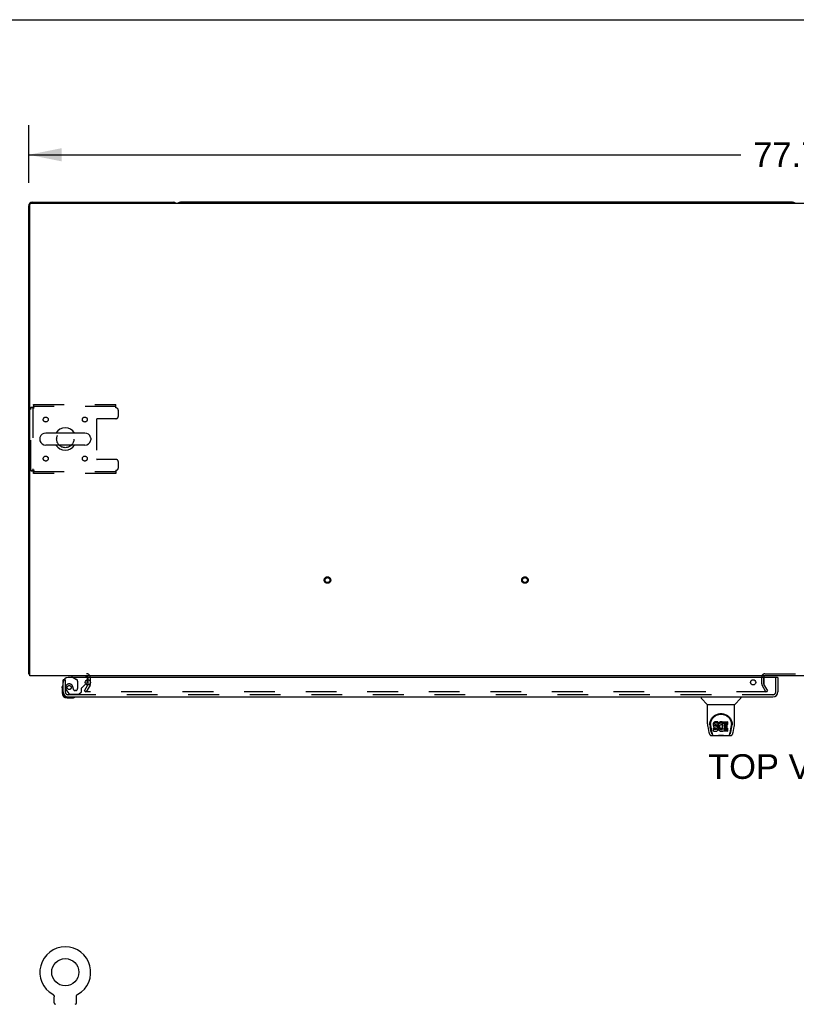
# Model space of a CAD drawing. Header units: inches. Extents: x 0 to 283, y 0 to 183.
# Tile 58 of 63: x 57 to 96, y 133 to 183. Entities that reach past the tile are written whole.
import ezdxf

# ---------------------------------------------------------------- set-up
doc = ezdxf.new("R2010")
doc.units = ezdxf.units.IN
doc.header["$LTSCALE"] = 15.583333
doc.header["$MEASUREMENT"] = 0
doc.linetypes.add('HIDDEN', pattern=[0.2, 0.1, -0.1])
doc.layers.get('0').update_dxf_attribs({"linetype": 'CONTINUOUS'})
for name, color, linetype in [('DEFAULT_2', 8, 'HIDDEN'), ('DIMENSIONS', 7, 'CONTINUOUS'), ('LEFTHAND_DOOR_ASSEMBLY', 7, 'CONTINUOUS')]:
    doc.layers.add(name, color=color, linetype=linetype)
doc.styles.get("Standard").update_dxf_attribs({"font": 'arial.ttf'})
doc.dimstyles.new('DIMSTYLE_1', dxfattribs={"dimtxt": 1.25, "dimasz": 1.666667, "dimexe": 0.09, "dimexo": 0.07, "dimgap": 0.0375, "dimtad": 0, "dimtih": 1, "dimtoh": 1, "dimzin": 4, "dimdsep": 46, "dimtxsty": 'Standard', "dimblk": '_FILLED', "dimblk1": '_FILLED', "dimblk2": '_FILLED', "dimcen": 0.09, "dimadec": 3, "dimazin": 1, "dimtfac": 1, "dimtdec": 3, "dimtofl": 0, "dimtmove": 0, "dimatfit": 3, "dimldrblk": '_FILLED', "dimfxl": 0, "dimtolj": 1, "dimtzin": 4, "dimarcsym": 0})

# ---------------------------------------------------------------- blocks, each defined once
blk = doc.blocks.new('_FILLED')
at = {"color": 0, "linetype": 'ByBlock'}
blk.add_solid([(0, 0), (-1, 0.2), (-1, -0.2)], dxfattribs=at)
blk = doc.blocks.new('*D1')
at = {"layer": 'DIMENSIONS', "color": 2, "linetype": 'Continuous'}
for p, q in [((57.194, 175.062), (57.194, 177.989)), ((134.944, 175.062), (134.944, 177.989)), ((57.194, 176.489), (93.259, 176.489)), ((134.944, 176.489), (98.878, 176.489))]:
    blk.add_line(p, q, dxfattribs=at)
at = {"layer": 'DIMENSIONS', "color": 2, "linetype": 'Continuous', "xscale": 1.6666666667, "yscale": 1.6666666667, "zscale": 1.6666666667, "rotation": 180}
blk.add_blockref('_FILLED', (57.194, 176.489), dxfattribs=at)
at = {"layer": 'DIMENSIONS', "color": 2, "linetype": 'Continuous', "xscale": 1.6666666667, "yscale": 1.6666666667, "zscale": 1.6666666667}
blk.add_blockref('_FILLED', (134.944, 176.489), dxfattribs=at)
at = {"layer": 'DIMENSIONS', "color": 2, "linetype": 'Continuous', "insert": (96.069, 177.114), "char_height": 1.25, "width": 4.36803, "attachment_point": 2, "line_spacing_factor": 0.9}
blk.add_mtext('77.75', dxfattribs=at)

msp = doc.modelspace()

# ---------------------------------------------------------------- linework, layer by layer
at = {"color": 7, "linetype": 'Continuous'}
for p, q in [((0, 183.333), (283.333, 183.333)), ((95.88, 174.084), (64.883, 174.084)), ((60.035, 162.39), (58.06, 162.39)), ((57.76, 162.128), (57.76, 162.04)), ((60.035, 161.778), (58.06, 161.778)), ((60.335, 162.128), (60.335, 162.04)), ((57.246, 150.188), (57.194, 150.188)), ((57.234, 150.156), (57.246, 150.165)), ((60.319, 149.71), (60.319, 149.8)), ((58.412, 133.95), (58.412, 133.95)), ((58.412, 133.95), (58.417, 133.948)), ((58.413, 133.95), (58.415, 133.949)), ((58.417, 133.948), (58.421, 133.945)), ((58.421, 133.945), (58.425, 133.942)), ((58.425, 133.942), (58.429, 133.939)), ((58.429, 133.939), (58.433, 133.936)), ((58.433, 133.936), (58.437, 133.933)), ((58.437, 133.933), (58.441, 133.929)), ((58.441, 133.929), (58.444, 133.926)), ((58.444, 133.926), (58.448, 133.922)), ((58.448, 133.922), (58.451, 133.918)), ((58.451, 133.918), (58.454, 133.914)), ((58.454, 133.914), (58.457, 133.91)), ((58.457, 133.91), (58.46, 133.906)), ((58.46, 133.906), (58.463, 133.902)), ((58.463, 133.902), (58.466, 133.897)), ((58.466, 133.897), (58.468, 133.893)), ((58.468, 133.893), (58.47, 133.888)), ((58.47, 133.888), (58.473, 133.884)), ((58.473, 133.884), (58.475, 133.879)), ((58.475, 133.879), (58.476, 133.874)), ((58.476, 133.874), (58.478, 133.87)), ((58.478, 133.87), (58.48, 133.865)), ((58.479, 133.865), (58.481, 133.86)), ((58.481, 133.86), (58.482, 133.855)), ((58.482, 133.855), (58.483, 133.85)), ((58.483, 133.85), (58.484, 133.845)), ((58.485, 133.511), (58.485, 133.825)), ((59.61, 133.83), (59.61, 133.835)), ((59.61, 133.825), (59.61, 133.83)), ((59.61, 133.511), (59.61, 133.825)), ((59.611, 133.845), (59.612, 133.85)), ((59.611, 133.84), (59.611, 133.845)), ((59.612, 133.85), (59.613, 133.855)), ((59.613, 133.855), (59.614, 133.86)), ((59.614, 133.86), (59.616, 133.865)), ((59.616, 133.865), (59.617, 133.87)), ((59.617, 133.87), (59.619, 133.874)), ((59.619, 133.874), (59.62, 133.879)), ((59.62, 133.879), (59.622, 133.884)), ((59.622, 133.884), (59.625, 133.888)), ((59.625, 133.888), (59.627, 133.893)), ((59.627, 133.893), (59.629, 133.897)), ((59.629, 133.897), (59.632, 133.902)), ((59.632, 133.902), (59.635, 133.906)), ((59.635, 133.906), (59.638, 133.91)), ((59.638, 133.91), (59.641, 133.914)), ((59.641, 133.914), (59.644, 133.918)), ((59.644, 133.918), (59.647, 133.922)), ((59.647, 133.922), (59.651, 133.926)), ((59.651, 133.926), (59.654, 133.929)), ((59.654, 133.929), (59.658, 133.933)), ((59.658, 133.933), (59.662, 133.936)), ((59.662, 133.936), (59.666, 133.939)), ((59.666, 133.939), (59.67, 133.942)), ((59.67, 133.942), (59.674, 133.945)), ((59.674, 133.945), (59.678, 133.948)), ((59.674, 133.945), (59.675, 133.946)), ((59.678, 133.948), (59.683, 133.95)), ((59.68, 133.949), (59.682, 133.95))]:
    msp.add_line(p, q, dxfattribs=at)
at = {"color": 3, "linetype": 'Continuous'}
for p, q in [((57.194, 150.188), (57.194, 173.895)), ((57.246, 150.084), (57.246, 173.972)), ((57.306, 174.032), (134.832, 174.032)), ((57.383, 174.084), (64.505, 174.084)), ((134.892, 150.084), (57.246, 150.084)), ((60.215, 149.68), (60.215, 149.886)), ((94.423, 150.005), (94.423, 150.032)), ((60.21, 149.663), (60.186, 149.622))]:
    msp.add_line(p, q, dxfattribs=at)
for points in [[(57.216, 150.168), (57.211, 150.171), (57.208, 150.173), (57.205, 150.174), (57.203, 150.175), (57.2, 150.177), (57.198, 150.179), (57.197, 150.18), (57.195, 150.182), (57.194, 150.184), (57.194, 150.185), (57.194, 150.187), (57.194, 150.188)], [(57.234, 150.156), (57.232, 150.158), (57.23, 150.16), (57.228, 150.162), (57.225, 150.163), (57.222, 150.165), (57.219, 150.167), (57.216, 150.168)]]:
    msp.add_lwpolyline(points, dxfattribs=at)
at = {"color": 7, "linetype": 'Continuous'}
for points in [[(58.484, 133.845), (58.484, 133.84), (58.485, 133.835), (58.485, 133.83), (58.485, 133.825)], [(59.61, 133.83), (59.61, 133.835), (59.611, 133.84)]]:
    msp.add_lwpolyline(points, dxfattribs=at)
msp.add_circle((59.048, 135.07), 0.688, dxfattribs=at)
at = {"color": 3, "linetype": 'Continuous'}
for centre, radius, start, end in [((57.383, 173.895), 0.189, 90, 180), ((57.306, 173.972), 0.06, 90, 180), ((64.505, 173.895), 0.189, 46.487, 90), ((57.383, 150.273), 0.189, 218.2806, 223.5127), ((60.13, 149.999), 0.085, 4.0489, 90), ((60.182, 149.68), 0.033, 330, 360), ((94.473, 150.034), 0.05, 129.974, 170.026)]:
    msp.add_arc(centre, radius, start, end, dxfattribs=at)
at = {"color": 7, "linetype": 'Continuous'}
for centre, radius, start, end in [((64.883, 173.895), 0.189, 90, 133.4203), ((95.88, 173.895), 0.189, 46.5797, 90), ((59.048, 162.084), 0.562, 32.9567, 147.0433), ((57.904, 162.128), 0.144, 164.3697, 180), ((58.06, 162.084), 0.306, 90, 164.3697), ((60.035, 162.084), 0.306, 15.6303, 90), ((60.191, 162.128), 0.144, 0, 15.6303), ((57.904, 162.04), 0.144, 180, 195.6303), ((58.06, 162.084), 0.306, 195.6303, 270), ((59.048, 162.084), 0.562, 212.956, 327.044), ((60.035, 162.084), 0.306, 270, 344.3697), ((60.191, 162.04), 0.144, 344.3697, 360), ((94.473, 150.034), 0.05, 170.026, 180), ((94.473, 150.034), 0.05, 90, 129.974), ((59.048, 135.07), 1.288, 299.5053, 240.4947), ((58.554, 133.511), 0.069, 180, 265), ((59.541, 133.511), 0.069, 275, 360)]:
    msp.add_arc(centre, radius, start, end, dxfattribs=at)
at = {"layer": 'DEFAULT_2', "color": 8, "linetype": 'HIDDEN'}
for p, q in [((57.298, 160.468), (57.298, 163.7)), ((57.298, 163.7), (57.402, 163.7)), ((57.402, 163.7), (57.402, 160.468)), ((57.432, 163.834), (57.432, 163.73)), ((57.432, 163.834), (61.61, 163.834)), ((61.61, 163.73), (57.432, 163.73)), ((57.465, 163.667), (57.46, 163.681)), ((61.61, 163.667), (61.61, 163.834)), ((61.735, 163.24), (61.735, 163.542)), ((60.635, 163.085), (60.635, 161.083)), ((61.61, 163.115), (60.665, 163.115)), ((61.61, 161.053), (60.665, 161.053)), ((61.735, 160.626), (61.735, 160.928)), ((57.298, 160.468), (57.402, 160.468)), ((57.432, 160.334), (57.432, 160.438)), ((57.432, 160.438), (61.61, 160.438)), ((61.61, 160.334), (57.432, 160.334)), ((57.465, 160.501), (57.45, 160.496)), ((61.61, 160.501), (61.61, 160.334)), ((94.473, 150.188), (97.665, 150.188)), ((60.215, 149.886), (60.215, 149.999)), ((60.319, 149.8), (60.319, 149.999)), ((60.319, 149.68), (60.319, 149.71)), ((94.319, 149.68), (94.319, 150.034)), ((94.423, 149.68), (94.423, 150.005)), ((94.423, 149.999), (94.423, 149.68)), ((60.014, 149.323), (60.186, 149.622)), ((60.014, 149.323), (60.104, 149.271)), ((60.3, 149.611), (60.104, 149.271)), ((94.6, 149.271), (60.15, 149.271)), ((94.533, 149.271), (94.337, 149.611)), ((94.623, 149.323), (94.427, 149.663)), ((94.533, 149.271), (94.623, 149.323)), ((58.412, 133.95), (58.412, 133.95)), ((58.42, 133.946), (58.421, 133.945)), ((59.683, 133.95), (59.683, 133.95))]:
    msp.add_line(p, q, dxfattribs=at)
for points in [[(57.298, 163.7), (57.299, 163.698), (57.302, 163.695), (57.307, 163.693), (57.314, 163.69), (57.323, 163.688), (57.334, 163.686), (57.346, 163.683), (57.36, 163.681), (57.376, 163.679), (57.392, 163.676), (57.409, 163.674), (57.427, 163.672), (57.446, 163.669), (57.465, 163.667)], [(57.402, 163.7), (57.402, 163.698), (57.403, 163.695), (57.405, 163.693), (57.408, 163.69), (57.411, 163.688), (57.415, 163.686), (57.42, 163.683), (57.425, 163.681), (57.431, 163.679), (57.437, 163.676), (57.444, 163.674), (57.45, 163.672), (57.465, 163.667)], [(57.465, 163.667), (57.462, 163.686), (57.46, 163.704), (57.457, 163.722), (57.455, 163.739), (57.453, 163.756), (57.45, 163.771), (57.448, 163.785), (57.446, 163.797), (57.443, 163.808), (57.441, 163.817), (57.439, 163.825), (57.436, 163.83), (57.434, 163.833), (57.432, 163.834)], [(57.46, 163.681), (57.457, 163.688), (57.455, 163.694), (57.453, 163.7), (57.45, 163.706), (57.448, 163.711), (57.446, 163.716), (57.443, 163.72), (57.441, 163.724), (57.439, 163.726), (57.436, 163.728), (57.434, 163.729), (57.432, 163.73)], [(57.465, 160.501), (57.446, 160.499), (57.427, 160.496), (57.409, 160.494), (57.392, 160.491), (57.376, 160.489), (57.36, 160.487), (57.346, 160.484), (57.334, 160.482), (57.323, 160.48), (57.314, 160.477), (57.307, 160.475), (57.302, 160.473), (57.299, 160.47), (57.298, 160.468)], [(57.45, 160.496), (57.444, 160.494), (57.437, 160.491), (57.431, 160.489), (57.425, 160.487), (57.42, 160.484), (57.415, 160.482), (57.411, 160.48), (57.408, 160.477), (57.405, 160.475), (57.403, 160.473), (57.402, 160.47), (57.402, 160.468)], [(57.432, 160.334), (57.434, 160.335), (57.436, 160.338), (57.439, 160.343), (57.441, 160.35), (57.443, 160.359), (57.446, 160.37), (57.448, 160.383), (57.45, 160.397), (57.453, 160.412), (57.455, 160.428), (57.457, 160.446), (57.46, 160.464), (57.462, 160.482), (57.465, 160.501)], [(57.432, 160.438), (57.434, 160.438), (57.436, 160.439), (57.439, 160.441), (57.441, 160.444), (57.443, 160.448), (57.446, 160.452), (57.448, 160.456), (57.45, 160.462), (57.453, 160.467), (57.455, 160.474), (57.457, 160.48), (57.46, 160.487), (57.465, 160.501)], [(60.132, 149.296), (60.131, 149.295), (60.131, 149.293), (60.13, 149.291), (60.13, 149.289), (60.13, 149.289)], [(60.13, 149.289), (60.13, 149.287), (60.131, 149.285), (60.131, 149.283), (60.132, 149.281), (60.133, 149.28), (60.134, 149.278), (60.136, 149.277), (60.138, 149.275), (60.139, 149.274), (60.141, 149.273), (60.143, 149.272)], [(60.15, 149.271), (60.148, 149.271), (60.146, 149.272), (60.143, 149.272)]]:
    msp.add_lwpolyline(points, dxfattribs=at)
for centre, radius in [((58.058, 163.073), 0.125), ((60.037, 163.073), 0.125), ((59.048, 162.084), 0.438), ((58.058, 161.094), 0.125), ((60.037, 161.094), 0.125), ((72.326, 154.938), 0.164), ((72.326, 154.938), 0.124), ((82.326, 154.938), 0.164), ((82.326, 154.938), 0.124)]:
    msp.add_circle(centre, radius, dxfattribs=at)
for centre, radius, start, end in [((61.61, 163.542), 0.125, 0, 90), ((61.61, 163.24), 0.125, 270, 360), ((60.665, 163.085), 0.03, 90, 180), ((60.665, 161.083), 0.03, 180, 270), ((61.61, 160.928), 0.125, 0, 90), ((61.61, 160.626), 0.125, 270, 360), ((60.13, 149.999), 0.189, 0, 90), ((94.473, 150.034), 0.154, 90, 180), ((60.13, 149.999), 0.085, 0, 4.0489), ((60.182, 149.68), 0.137, 330, 360), ((94.456, 149.68), 0.137, 180, 210), ((94.456, 149.68), 0.033, 180, 210), ((58.554, 133.511), 0.069, 265, 270), ((59.541, 133.511), 0.069, 270, 275)]:
    msp.add_arc(centre, radius, start, end, dxfattribs=at)
at = {"layer": 'LEFTHAND_DOOR_ASSEMBLY', "color": 3, "linetype": 'Continuous'}
for p, q in [((58.944, 149.272), (58.944, 149.88)), ((95.111, 150.005), (59.194, 150.005)), ((95.131, 150.005), (95.131, 149.272)), ((59.19, 149.026), (94.885, 149.026))]:
    msp.add_line(p, q, dxfattribs=at)
at = {"layer": 'LEFTHAND_DOOR_ASSEMBLY', "color": 7, "linetype": 'Continuous'}
for p, q in [((58.977, 149.88), (58.944, 149.88)), ((59.386, 150.084), (59.386, 150.045)), ((59.386, 150.045), (59.455, 150.005)), ((60.086, 149.677), (60.143, 149.734)), ((60.173, 149.804), (60.173, 149.886)), ((95.111, 150.005), (95.131, 150.005)), ((58.884, 149.485), (58.886, 149.523)), ((58.884, 149.485), (58.884, 149.229)), ((58.93, 149.621), (58.929, 149.614)), ((58.944, 149.272), (58.944, 149.229)), ((59.147, 148.966), (59.403, 148.966)), ((59.441, 148.969), (59.403, 148.966)), ((59.532, 149.011), (59.538, 149.013)), ((91.252, 149.026), (91.252, 148.963)), ((91.561, 148.638), (91.264, 148.936)), ((92.951, 148.638), (93.248, 148.936)), ((93.26, 149.026), (93.26, 148.963)), ((91.567, 148.632), (92.945, 148.632)), ((91.567, 147.66), (91.567, 148.632)), ((92.945, 147.661), (92.945, 148.632)), ((91.692, 147.692), (91.691, 147.628)), ((91.877, 147.687), (91.872, 147.664)), ((91.886, 147.71), (91.877, 147.687)), ((91.877, 147.62), (91.877, 147.687)), ((91.9, 147.729), (91.886, 147.71)), ((91.886, 147.643), (91.886, 147.71)), ((91.908, 147.737), (91.9, 147.729)), ((91.9, 147.663), (91.9, 147.729)), ((91.918, 147.744), (91.908, 147.737)), ((91.908, 147.671), (91.908, 147.737)), ((91.94, 147.754), (91.918, 147.744)), ((91.918, 147.677), (91.918, 147.744)), ((91.94, 147.687), (91.918, 147.677)), ((91.963, 147.761), (91.94, 147.754)), ((91.94, 147.687), (91.94, 147.754)), ((91.963, 147.694), (91.94, 147.687)), ((92.103, 147.761), (91.963, 147.761)), ((91.963, 147.694), (91.963, 147.761)), ((92.103, 147.694), (91.963, 147.694)), ((92.104, 147.718), (92.103, 147.761)), ((92.103, 147.694), (92.103, 147.761)), ((92.104, 147.651), (92.103, 147.694)), ((92.104, 147.651), (92.104, 147.718)), ((92.136, 147.68), (92.125, 147.661)), ((92.149, 147.699), (92.136, 147.68)), ((92.136, 147.614), (92.136, 147.68)), ((92.164, 147.715), (92.149, 147.699)), ((92.149, 147.632), (92.149, 147.699)), ((92.18, 147.731), (92.164, 147.715)), ((92.164, 147.649), (92.164, 147.715)), ((92.198, 147.744), (92.18, 147.731)), ((92.18, 147.664), (92.18, 147.731)), ((92.219, 147.752), (92.198, 147.744)), ((92.198, 147.677), (92.198, 147.744)), ((92.219, 147.686), (92.198, 147.677)), ((92.241, 147.757), (92.219, 147.752)), ((92.219, 147.686), (92.219, 147.752)), ((92.241, 147.69), (92.219, 147.686)), ((92.263, 147.759), (92.241, 147.757)), ((92.241, 147.69), (92.241, 147.757)), ((92.263, 147.693), (92.241, 147.69)), ((92.263, 147.759), (92.285, 147.759)), ((92.263, 147.693), (92.263, 147.759)), ((92.285, 147.692), (92.263, 147.693)), ((92.296, 147.757), (92.285, 147.759)), ((92.285, 147.692), (92.285, 147.759)), ((92.296, 147.691), (92.285, 147.692)), ((92.307, 147.754), (92.296, 147.757)), ((92.296, 147.691), (92.296, 147.757)), ((92.307, 147.687), (92.296, 147.691)), ((92.326, 147.742), (92.307, 147.754)), ((92.307, 147.687), (92.307, 147.754)), ((92.326, 147.675), (92.307, 147.687)), ((92.326, 147.742), (92.326, 147.675)), ((92.327, 147.738), (92.327, 147.675)), ((92.336, 147.759), (92.573, 147.759)), ((92.336, 147.367), (92.336, 147.759)), ((92.336, 147.692), (92.573, 147.692)), ((92.577, 147.754), (92.577, 147.613)), ((92.82, 147.692), (92.821, 147.628)), ((91.582, 147.517), (91.647, 147.212)), ((91.685, 147.606), (91.685, 147.605)), ((91.754, 147.24), (91.702, 147.51)), ((91.729, 147.618), (91.729, 147.595)), ((91.738, 147.497), (91.796, 147.205)), ((91.872, 147.664), (91.87, 147.64)), ((91.87, 147.573), (91.87, 147.64)), ((91.872, 147.597), (91.87, 147.573)), ((91.87, 147.573), (91.871, 147.549)), ((91.871, 147.549), (91.875, 147.526)), ((91.872, 147.597), (91.872, 147.664)), ((91.877, 147.62), (91.872, 147.597)), ((91.872, 147.288), (91.872, 147.429)), ((91.875, 147.526), (91.883, 147.504)), ((91.886, 147.643), (91.877, 147.62)), ((91.936, 147.434), (91.877, 147.434)), ((91.877, 147.367), (91.877, 147.434)), ((91.936, 147.367), (91.877, 147.367)), ((91.877, 147.283), (92.021, 147.283)), ((91.883, 147.504), (91.896, 147.483)), ((91.9, 147.663), (91.886, 147.643)), ((91.896, 147.483), (91.912, 147.466)), ((91.908, 147.671), (91.9, 147.663)), ((91.918, 147.677), (91.908, 147.671)), ((91.912, 147.466), (91.932, 147.453)), ((91.932, 147.453), (91.943, 147.449)), ((91.997, 147.435), (91.936, 147.434)), ((91.936, 147.367), (91.936, 147.434)), ((91.997, 147.368), (91.936, 147.367)), ((91.941, 147.562), (91.942, 147.577)), ((91.942, 147.554), (91.941, 147.562)), ((91.942, 147.577), (91.944, 147.592)), ((91.942, 147.554), (91.942, 147.577)), ((91.944, 147.547), (91.942, 147.554)), ((91.943, 147.449), (91.955, 147.447)), ((91.944, 147.592), (91.947, 147.598)), ((91.944, 147.547), (91.944, 147.592)), ((91.948, 147.541), (91.944, 147.547)), ((91.947, 147.598), (91.953, 147.603)), ((91.948, 147.541), (91.948, 147.6)), ((91.955, 147.536), (91.948, 147.541)), ((91.953, 147.603), (91.967, 147.608)), ((91.955, 147.603), (91.954, 147.604)), ((91.969, 147.599), (91.955, 147.603)), ((91.955, 147.536), (91.955, 147.603)), ((91.969, 147.532), (91.955, 147.536)), ((91.955, 147.447), (92.002, 147.446)), ((91.967, 147.608), (91.982, 147.609)), ((91.993, 147.6), (91.969, 147.599)), ((91.969, 147.532), (91.969, 147.599)), ((91.993, 147.533), (91.969, 147.532)), ((91.982, 147.609), (92.095, 147.609)), ((92.017, 147.599), (91.993, 147.6)), ((91.993, 147.533), (91.993, 147.6)), ((92.017, 147.532), (91.993, 147.533)), ((92.012, 147.436), (91.997, 147.435)), ((91.997, 147.368), (91.997, 147.435)), ((92.012, 147.369), (91.997, 147.368)), ((92.002, 147.446), (92.01, 147.446)), ((92.01, 147.446), (92.017, 147.443)), ((92.019, 147.439), (92.012, 147.436)), ((92.012, 147.369), (92.012, 147.436)), ((92.019, 147.372), (92.012, 147.369)), ((92.04, 147.594), (92.017, 147.599)), ((92.017, 147.532), (92.017, 147.599)), ((92.04, 147.527), (92.017, 147.532)), ((92.017, 147.443), (92.023, 147.439)), ((92.02, 147.441), (92.019, 147.439)), ((92.019, 147.372), (92.019, 147.439)), ((92.024, 147.378), (92.019, 147.372)), ((92.021, 147.283), (92.033, 147.284)), ((92.023, 147.439), (92.028, 147.433)), ((92.024, 147.378), (92.024, 147.437)), ((92.033, 147.39), (92.024, 147.378)), ((92.028, 147.433), (92.034, 147.419)), ((92.033, 147.39), (92.033, 147.421)), ((92.036, 147.397), (92.033, 147.39)), ((92.033, 147.284), (92.044, 147.288)), ((92.034, 147.419), (92.037, 147.404)), ((92.036, 147.397), (92.036, 147.409)), ((92.037, 147.404), (92.036, 147.397)), ((92.051, 147.589), (92.04, 147.594)), ((92.04, 147.527), (92.04, 147.594)), ((92.051, 147.522), (92.04, 147.527)), ((92.044, 147.288), (92.064, 147.302)), ((92.061, 147.582), (92.051, 147.589)), ((92.051, 147.522), (92.051, 147.589)), ((92.061, 147.515), (92.051, 147.522)), ((92.078, 147.565), (92.061, 147.582)), ((92.061, 147.515), (92.061, 147.582)), ((92.078, 147.498), (92.061, 147.515)), ((92.064, 147.302), (92.081, 147.319)), ((92.092, 147.545), (92.078, 147.565)), ((92.078, 147.498), (92.078, 147.565)), ((92.092, 147.478), (92.078, 147.498)), ((92.081, 147.319), (92.088, 147.329)), ((92.088, 147.329), (92.093, 147.34)), ((92.101, 147.523), (92.092, 147.545)), ((92.092, 147.478), (92.092, 147.545)), ((92.101, 147.456), (92.092, 147.478)), ((92.093, 147.34), (92.102, 147.362)), ((92.095, 147.609), (92.1, 147.609)), ((92.1, 147.609), (92.102, 147.615)), ((92.102, 147.519), (92.101, 147.523)), ((92.101, 147.456), (92.101, 147.523)), ((92.107, 147.433), (92.101, 147.456)), ((92.102, 147.615), (92.103, 147.628)), ((92.107, 147.597), (92.102, 147.553)), ((92.102, 147.486), (92.102, 147.553)), ((92.107, 147.53), (92.102, 147.486)), ((92.102, 147.486), (92.103, 147.464)), ((92.102, 147.362), (92.108, 147.385)), ((92.103, 147.628), (92.104, 147.651)), ((92.103, 147.464), (92.106, 147.441)), ((92.106, 147.441), (92.111, 147.42)), ((92.111, 147.619), (92.107, 147.597)), ((92.107, 147.53), (92.107, 147.597)), ((92.111, 147.552), (92.107, 147.53)), ((92.11, 147.409), (92.107, 147.433)), ((92.108, 147.385), (92.11, 147.409)), ((92.11, 147.409), (92.11, 147.424)), ((92.117, 147.64), (92.111, 147.619)), ((92.111, 147.552), (92.111, 147.619)), ((92.117, 147.573), (92.111, 147.552)), ((92.111, 147.42), (92.118, 147.398)), ((92.125, 147.661), (92.117, 147.64)), ((92.117, 147.573), (92.117, 147.64)), ((92.125, 147.594), (92.117, 147.573)), ((92.118, 147.398), (92.139, 147.359)), ((92.125, 147.594), (92.125, 147.661)), ((92.136, 147.614), (92.125, 147.594)), ((92.149, 147.632), (92.136, 147.614)), ((92.139, 147.359), (92.152, 147.341)), ((92.164, 147.649), (92.149, 147.632)), ((92.152, 147.341), (92.166, 147.324)), ((92.18, 147.664), (92.164, 147.649)), ((92.166, 147.324), (92.183, 147.309)), ((92.172, 147.501), (92.171, 147.474)), ((92.171, 147.474), (92.173, 147.461)), ((92.175, 147.528), (92.172, 147.501)), ((92.173, 147.461), (92.173, 147.501)), ((92.173, 147.461), (92.176, 147.448)), ((92.179, 147.541), (92.175, 147.528)), ((92.175, 147.521), (92.176, 147.515)), ((92.176, 147.515), (92.186, 147.49)), ((92.176, 147.448), (92.176, 147.515)), ((92.176, 147.448), (92.186, 147.424)), ((92.185, 147.553), (92.179, 147.541)), ((92.198, 147.677), (92.18, 147.664)), ((92.183, 147.309), (92.2, 147.295)), ((92.199, 147.576), (92.185, 147.553)), ((92.186, 147.49), (92.199, 147.467)), ((92.186, 147.424), (92.186, 147.49)), ((92.186, 147.424), (92.199, 147.4)), ((92.207, 147.586), (92.199, 147.576)), ((92.199, 147.467), (92.208, 147.457)), ((92.199, 147.4), (92.199, 147.467)), ((92.199, 147.4), (92.208, 147.39)), ((92.2, 147.295), (92.21, 147.29)), ((92.218, 147.594), (92.207, 147.586)), ((92.208, 147.457), (92.218, 147.448)), ((92.208, 147.39), (92.208, 147.457)), ((92.208, 147.39), (92.218, 147.382)), ((92.21, 147.29), (92.221, 147.287)), ((92.243, 147.604), (92.218, 147.594)), ((92.218, 147.448), (92.229, 147.441)), ((92.218, 147.382), (92.218, 147.448)), ((92.218, 147.382), (92.229, 147.374)), ((92.221, 147.287), (92.243, 147.281)), ((92.229, 147.441), (92.242, 147.436)), ((92.229, 147.374), (92.229, 147.441)), ((92.229, 147.374), (92.242, 147.369)), ((92.242, 147.436), (92.255, 147.434)), ((92.242, 147.369), (92.242, 147.436)), ((92.242, 147.369), (92.255, 147.367)), ((92.256, 147.608), (92.243, 147.604)), ((92.243, 147.281), (92.265, 147.278)), ((92.255, 147.434), (92.268, 147.433)), ((92.255, 147.367), (92.255, 147.434)), ((92.255, 147.367), (92.268, 147.367)), ((92.269, 147.607), (92.256, 147.608)), ((92.265, 147.278), (92.287, 147.282)), ((92.268, 147.433), (92.281, 147.435)), ((92.268, 147.367), (92.268, 147.433)), ((92.268, 147.367), (92.281, 147.368)), ((92.282, 147.604), (92.269, 147.607)), ((92.281, 147.435), (92.294, 147.439)), ((92.281, 147.368), (92.281, 147.435)), ((92.281, 147.368), (92.294, 147.373)), ((92.295, 147.599), (92.282, 147.604)), ((92.287, 147.282), (92.308, 147.288)), ((92.294, 147.439), (92.306, 147.445)), ((92.294, 147.373), (92.294, 147.439)), ((92.294, 147.373), (92.306, 147.378)), ((92.327, 147.67), (92.301, 147.602)), ((92.306, 147.445), (92.317, 147.452)), ((92.306, 147.378), (92.306, 147.445)), ((92.306, 147.378), (92.317, 147.385)), ((92.308, 147.288), (92.327, 147.3)), ((92.317, 147.452), (92.317, 147.385)), ((92.324, 147.451), (92.336, 147.434)), ((92.324, 147.384), (92.336, 147.367)), ((92.338, 147.3), (92.327, 147.3)), ((92.327, 147.3), (92.327, 147.3)), ((92.338, 147.287), (92.338, 147.3)), ((92.573, 147.283), (92.342, 147.283)), ((92.406, 147.604), (92.406, 147.537)), ((92.407, 147.446), (92.407, 147.368)), ((92.573, 147.609), (92.41, 147.609)), ((92.41, 147.599), (92.542, 147.599)), ((92.41, 147.532), (92.542, 147.532)), ((92.542, 147.45), (92.412, 147.45)), ((92.412, 147.431), (92.573, 147.431)), ((92.412, 147.364), (92.573, 147.364)), ((92.546, 147.595), (92.546, 147.455)), ((92.578, 147.426), (92.578, 147.287)), ((92.716, 147.205), (92.773, 147.494)), ((92.758, 147.24), (92.81, 147.51)), ((92.773, 147.494), (92.774, 147.498)), ((92.827, 147.605), (92.827, 147.606)), ((92.865, 147.212), (92.93, 147.517)), ((91.771, 147.057), (91.998, 147.057)), ((91.806, 147.136), (91.813, 147.136)), ((91.812, 147.14), (91.815, 147.131)), ((91.815, 147.13), (91.815, 147.131)), ((91.858, 147.057), (91.856, 147.057)), ((92.018, 147.038), (91.997, 147.058)), ((92.494, 147.038), (92.018, 147.038)), ((92.494, 147.038), (92.515, 147.058)), ((92.514, 147.057), (92.741, 147.057)), ((92.656, 147.057), (92.654, 147.057)), ((92.697, 147.131), (92.7, 147.14)), ((92.697, 147.13), (92.697, 147.131)), ((92.699, 147.136), (92.706, 147.136))]:
    msp.add_line(p, q, dxfattribs=at)
at = {"layer": 'LEFTHAND_DOOR_ASSEMBLY', "color": 8, "linetype": 'HIDDEN'}
for p, q in [((59.048, 149.88), (58.977, 149.88)), ((59.048, 149.88), (59.048, 149.272)), ((60.016, 150.084), (59.386, 150.084)), ((59.455, 150.005), (59.624, 149.907)), ((59.674, 149.82), (59.674, 149.441)), ((59.924, 149.514), (60.086, 149.677)), ((60.173, 149.886), (60.173, 149.927)), ((95.027, 149.272), (95.027, 150.005)), ((59.122, 149.329), (59.223, 149.184)), ((59.445, 149.441), (59.445, 149.43)), ((59.576, 149.343), (59.543, 149.343)), ((59.74, 149.151), (59.866, 149.277)), ((59.866, 149.277), (59.866, 149.456)), ((94.885, 149.13), (59.19, 149.13)), ((59.288, 149.151), (59.74, 149.151))]:
    msp.add_line(p, q, dxfattribs=at)
at = {"layer": 'LEFTHAND_DOOR_ASSEMBLY', "color": 7, "linetype": 'Continuous'}
for points in [[(91.685, 147.618), (91.688, 147.66), (91.695, 147.709), (91.705, 147.756), (91.72, 147.8), (91.737, 147.842), (91.756, 147.882), (91.779, 147.919), (91.804, 147.954), (91.831, 147.986), (91.86, 148.017), (91.892, 148.045), (91.926, 148.071), (91.961, 148.094), (91.999, 148.115), (92.039, 148.133), (92.08, 148.148), (92.123, 148.16), (92.167, 148.169), (92.211, 148.174), (92.256, 148.176), (92.301, 148.174), (92.346, 148.169), (92.39, 148.16), (92.433, 148.148), (92.474, 148.133), (92.514, 148.115), (92.551, 148.094), (92.587, 148.07), (92.621, 148.045), (92.652, 148.016), (92.681, 147.986), (92.709, 147.953), (92.733, 147.918), (92.756, 147.881), (92.776, 147.842), (92.793, 147.8), (92.807, 147.755), (92.817, 147.708), (92.824, 147.659), (92.827, 147.618)], [(91.729, 147.618), (91.729, 147.638), (91.731, 147.663), (91.734, 147.687), (91.737, 147.711), (91.742, 147.734), (91.748, 147.757), (91.754, 147.78), (91.762, 147.802), (91.771, 147.824), (91.78, 147.845), (91.79, 147.865), (91.801, 147.885), (91.813, 147.903), (91.825, 147.922), (91.838, 147.939), (91.851, 147.955), (91.865, 147.971), (91.879, 147.986), (91.893, 148), (91.908, 148.014), (91.923, 148.027), (91.938, 148.039), (91.953, 148.05), (91.969, 148.06), (91.985, 148.07), (92.001, 148.079), (92.016, 148.088), (92.032, 148.096), (92.048, 148.103), (92.064, 148.109), (92.08, 148.115), (92.096, 148.12), (92.112, 148.125), (92.128, 148.13), (92.144, 148.133), (92.16, 148.137), (92.176, 148.139), (92.192, 148.141), (92.208, 148.143), (92.223, 148.144), (92.239, 148.145), (92.255, 148.145), (92.271, 148.145), (92.287, 148.144), (92.303, 148.143), (92.319, 148.142), (92.335, 148.139), (92.351, 148.137), (92.367, 148.134), (92.383, 148.13), (92.399, 148.126), (92.415, 148.121), (92.431, 148.116), (92.447, 148.11), (92.463, 148.103), (92.479, 148.096), (92.495, 148.088), (92.511, 148.08), (92.527, 148.071), (92.542, 148.061), (92.558, 148.05), (92.573, 148.039), (92.588, 148.027), (92.603, 148.015), (92.618, 148.001), (92.633, 147.987), (92.647, 147.972), (92.661, 147.956), (92.674, 147.939), (92.687, 147.922), (92.699, 147.904), (92.711, 147.885), (92.722, 147.865), (92.732, 147.845), (92.741, 147.824), (92.75, 147.803), (92.757, 147.78), (92.764, 147.758), (92.77, 147.735), (92.775, 147.711), (92.778, 147.687), (92.781, 147.663), (92.783, 147.639), (92.783, 147.618)], [(91.567, 147.66), (91.568, 147.628), (91.571, 147.588), (91.576, 147.548), (91.582, 147.517)], [(91.647, 147.212), (91.65, 147.199), (91.655, 147.18), (91.66, 147.164), (91.665, 147.149), (91.671, 147.135), (91.677, 147.123), (91.683, 147.111), (91.69, 147.101), (91.699, 147.091), (91.708, 147.082), (91.718, 147.074), (91.729, 147.068), (91.742, 147.062), (91.755, 147.059), (91.768, 147.057), (91.771, 147.057)], [(91.685, 147.606), (91.685, 147.61), (91.685, 147.618)], [(91.729, 147.595), (91.729, 147.579), (91.731, 147.551), (91.734, 147.523), (91.738, 147.497)], [(91.796, 147.205), (91.798, 147.193), (91.801, 147.179), (91.804, 147.166), (91.808, 147.153), (91.812, 147.14)], [(91.877, 147.434), (91.876, 147.434), (91.876, 147.434), (91.876, 147.433), (91.875, 147.433), (91.875, 147.433), (91.874, 147.433), (91.874, 147.433), (91.874, 147.432), (91.873, 147.432), (91.873, 147.431), (91.873, 147.431), (91.873, 147.43), (91.872, 147.43), (91.872, 147.429)], [(91.877, 147.367), (91.876, 147.367), (91.876, 147.367), (91.876, 147.367), (91.875, 147.366), (91.875, 147.366), (91.874, 147.366), (91.874, 147.366), (91.874, 147.365), (91.873, 147.365), (91.873, 147.365), (91.873, 147.364), (91.873, 147.364), (91.872, 147.363), (91.872, 147.362)], [(92.7, 147.14), (92.704, 147.153), (92.708, 147.166), (92.711, 147.179), (92.714, 147.193), (92.716, 147.205)], [(92.741, 147.057), (92.743, 147.057), (92.757, 147.059), (92.77, 147.062), (92.782, 147.067), (92.794, 147.074), (92.804, 147.082), (92.813, 147.091), (92.821, 147.1), (92.829, 147.111), (92.835, 147.122), (92.841, 147.135), (92.847, 147.148), (92.852, 147.163), (92.857, 147.18), (92.862, 147.199), (92.865, 147.212)], [(92.774, 147.498), (92.774, 147.501), (92.775, 147.504), (92.776, 147.507), (92.776, 147.51), (92.777, 147.513), (92.777, 147.517), (92.778, 147.52), (92.778, 147.524), (92.779, 147.527), (92.779, 147.531), (92.779, 147.535), (92.78, 147.539), (92.78, 147.542), (92.781, 147.547), (92.781, 147.551), (92.781, 147.555), (92.782, 147.559), (92.782, 147.564), (92.782, 147.568), (92.782, 147.573), (92.783, 147.578), (92.783, 147.583), (92.783, 147.588), (92.783, 147.593), (92.783, 147.618)], [(92.827, 147.618), (92.827, 147.611), (92.827, 147.606)], [(92.93, 147.517), (92.936, 147.547), (92.941, 147.587), (92.944, 147.627), (92.945, 147.661)], [(91.815, 147.13), (91.821, 147.117), (91.827, 147.105), (91.833, 147.094), (91.84, 147.085), (91.847, 147.077), (91.855, 147.07), (91.864, 147.064), (91.874, 147.06), (91.884, 147.058), (91.892, 147.057)], [(91.973, 147.057), (91.993, 147.058), (92.015, 147.059), (92.039, 147.062), (92.063, 147.064), (92.089, 147.067), (92.116, 147.07), (92.143, 147.073), (92.171, 147.075), (92.2, 147.077), (92.229, 147.078), (92.259, 147.078), (92.288, 147.078), (92.317, 147.077), (92.345, 147.075), (92.373, 147.072), (92.4, 147.07), (92.426, 147.067), (92.452, 147.064), (92.475, 147.061), (92.498, 147.059), (92.519, 147.058), (92.539, 147.057)], [(91.973, 147.057), (91.995, 147.058), (92.021, 147.06), (92.049, 147.062), (92.106, 147.068)], [(92.106, 147.068), (92.135, 147.071), (92.164, 147.073), (92.195, 147.075), (92.225, 147.076), (92.256, 147.076), (92.286, 147.076), (92.316, 147.075), (92.347, 147.073), (92.376, 147.071), (92.406, 147.068), (92.463, 147.062)], [(92.463, 147.062), (92.49, 147.06), (92.517, 147.058), (92.539, 147.057)], [(92.62, 147.057), (92.628, 147.058), (92.638, 147.06), (92.648, 147.064), (92.657, 147.07), (92.665, 147.077), (92.672, 147.085), (92.679, 147.094), (92.685, 147.105), (92.691, 147.117), (92.697, 147.13)]]:
    msp.add_lwpolyline(points, dxfattribs=at)
at = {"layer": 'LEFTHAND_DOOR_ASSEMBLY', "color": 3, "linetype": 'Continuous'}
for centre in [(60.194, 149.755), (93.881, 149.755)]:
    msp.add_circle(centre, 0.133, dxfattribs=at)
at = {"layer": 'LEFTHAND_DOOR_ASSEMBLY', "color": 8, "linetype": 'HIDDEN'}
msp.add_circle((59.248, 149.493), 0.101, dxfattribs=at)
at = {"layer": 'LEFTHAND_DOOR_ASSEMBLY', "color": 3, "linetype": 'Continuous'}
for centre, radius, start, end in [((59.194, 149.755), 0.25, 90, 180), ((59.19, 149.272), 0.246, 180, 270), ((94.885, 149.272), 0.246, 270, 360)]:
    msp.add_arc(centre, radius, start, end, dxfattribs=at)
at = {"layer": 'LEFTHAND_DOOR_ASSEMBLY', "color": 8, "linetype": 'HIDDEN'}
for centre, radius, start, end in [((59.248, 149.493), 0.187, 17.8482, 196.8439), ((59.574, 149.82), 0.1, 0, 59.908), ((60.016, 149.927), 0.157, 0, 29.8303), ((59.19, 149.272), 0.142, 180, 270), ((59.438, 149.55), 0.386, 196.8439, 215.1), ((59.288, 149.23), 0.079, 215.1, 270), ((59.052, 149.43), 0.393, 1.6599, 17.9298), ((59.543, 149.441), 0.098, 180, 270), ((59.576, 149.441), 0.098, 270, 360), ((59.905, 149.456), 0.039, 111.6096, 180), ((59.853, 149.585), 0.1, 291.6096, 315), ((94.885, 149.272), 0.142, 270, 360)]:
    msp.add_arc(centre, radius, start, end, dxfattribs=at)
at = {"layer": 'LEFTHAND_DOOR_ASSEMBLY', "color": 7, "linetype": 'Continuous'}
for centre, radius, start, end in [((60.016, 149.927), 0.157, 29.8303, 90), ((60.073, 149.804), 0.1, 315, 360), ((59.134, 149.485), 0.25, 149.1101, 180), ((59.147, 149.229), 0.263, 180, 270), ((58.932, 149.606), 0.015, 96.3796, 149.1101), ((58.929, 149.606), 0.015, 0, 83.6204), ((59.147, 149.229), 0.203, 180, 270), ((59.403, 149.216), 0.25, 270, 300.8899), ((59.524, 149.011), 0.015, 6.3796, 90), ((59.524, 149.014), 0.015, 300.8899, 353.6204), ((91.291, 148.963), 0.0394, 180, 225), ((93.221, 148.963), 0.0394, 315, 360), ((91.575, 148.652), 0.0197, 225, 262.5), ((92.937, 148.652), 0.0197, 277.5, 315)]:
    msp.add_arc(centre, radius, start, end, dxfattribs=at)
for centre, major_axis, ratio, start_param, end_param in [((92.256, 147.618), (0, 0.565), 0.999848, 1.137008, 1.76365), ((92.323, 147.738), (0.00448, 0), 1, 0.003891, 0.905353), ((92.573, 147.754), (0, 0.00448), 1, -1.570796, 0), ((92.573, 147.688), (0, 0.00448), 1, -1.570796, 0), ((92.256, 147.618), (0, 0.565), 0.999848, 4.519536, 5.145564), ((91.812, 147.49), (0.007, 0.354), 0.213027, -3.923008, -3.13761), ((91.877, 147.288), (0.00483, 0), 1, -3.141593, -1.570796), ((92.297, 147.603), (0, 0.00448), 1, -3.557718, -1.937287), ((92.32, 147.449), (0, 0.00448), 1, 0, 0.651783), ((92.32, 147.382), (0, 0.00448), 1, -0.975826, 0.651783), ((92.32, 147.449), (0.00448, 0), 1, 0.594971, 1.570796), ((92.323, 147.672), (0.00448, 0), 1, 0.003842, 0.905353), ((92.323, 147.672), (0, 0.00448), 1, -1.937287, -1.566955), ((92.342, 147.287), (0, 0.00448), 1, -4.712389, -3.141593), ((92.41, 147.604), (0, 0.00448), 1, 0, 1.570796), ((92.41, 147.604), (0.00448, 0), 1, 3.535546, 4.712389), ((92.41, 147.537), (0, 0.00448), 1, -4.712389, -3.141593), ((92.412, 147.446), (0, 0.00448), 1, 0, 1.570796), ((92.412, 147.435), (0, 0.00448), 1, -4.712389, -3.141593), ((92.412, 147.368), (0, 0.00448), 1, -4.712389, -3.141593), ((92.542, 147.595), (0, 0.00448), 1, -1.570796, 0), ((92.542, 147.528), (0, 0.00448), 1, -1.570796, 0), ((92.542, 147.455), (0, 0.00448), 1, -3.141593, -1.570796), ((92.573, 147.613), (0, 0.00448), 1, -3.141593, -1.570796), ((92.573, 147.426), (0, 0.00448), 1, -1.570796, 0), ((92.573, 147.359), (0, 0.00448), 1, -1.570796, 0), ((92.573, 147.287), (0, 0.00448), 1, -3.141593, -1.570796), ((92.7, 147.49), (-0.007, 0.354), 0.213027, -3.145575, -2.360177)]:
    msp.add_ellipse(centre, major_axis=major_axis, ratio=ratio, start_param=start_param, end_param=end_param, dxfattribs=at)

# ---------------------------------------------------------------- texts
at = {"layer": 'DIMENSIONS', "color": 2, "linetype": 'Continuous', "insert": (95.87, 146.115), "char_height": 1.25, "width": 8.51766, "attachment_point": 2, "line_spacing_factor": 0.9}
msp.add_mtext('TOP VIEW', dxfattribs=at)

# ---------------------------------------------------------------- dimensions: what is measured, and where the dimension line sits
at = {"layer": 'DIMENSIONS', "color": 2, "linetype": 'Continuous'}
dim = msp.add_linear_dim(base=(57.194, 176.489), p1=(134.944, 178.059), p2=(57.194, 178.059), angle=180, dimstyle='DIMSTYLE_1', dxfattribs=at)
dim.commit()
dim.dimension.update_dxf_attribs({"geometry": '*D1', "text_midpoint": (96.073, 176.473), "dimtype": 160})

doc.saveas('drawing.dxf')
